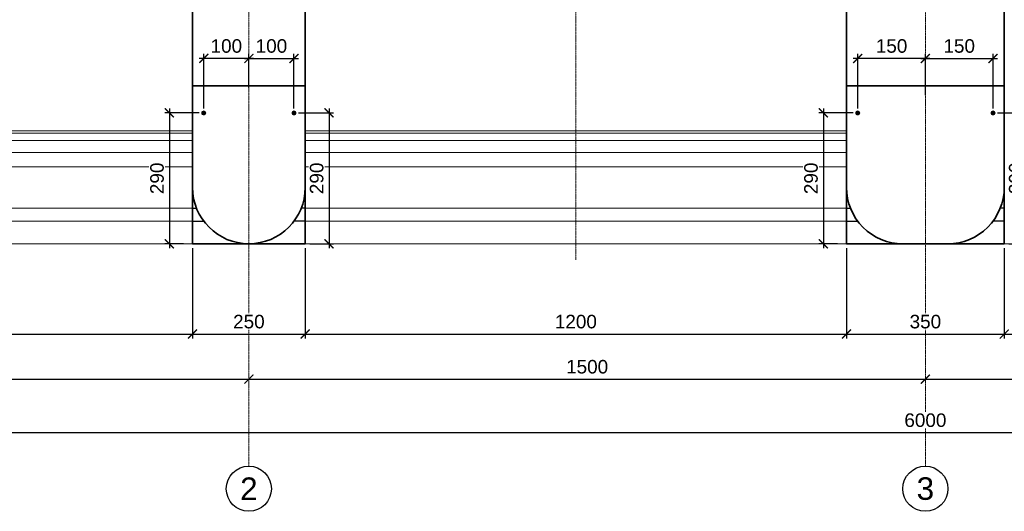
# Model space of a CAD drawing. Header units: millimetres. Extents: x 95890 to 282331, y -102171 to 66892.
# Tile 14 of 20: x 117723 to 139555, y 27175 to 38070. Entities that reach past the tile are written whole.
import ezdxf

# ---------------------------------------------------------------- set-up
doc = ezdxf.new("R2010")
doc.units = ezdxf.units.MM
doc.header["$PDMODE"] = 33
doc.header["$PDSIZE"] = 10
for name, pattern in [('( Hidden )', [0.375, 0.25, -0.125]), ('HIDDEN', [9.525, 6.35, -3.175]), ('осевая', [50.8, 31.75, -6.35, 6.35, -6.35])]:
    doc.linetypes.add(name, pattern=pattern)
for name, color, linetype, lineweight in [('Бетон', 7, 'Continuous', 50), ('БЕТОН _50', 2, 'Continuous', 50), ('Бетон_25', 2, 'Continuous', 25), ('бетон_35', 2, 'Continuous', 35), ('выданая позиция', 151, '( Hidden )', 20), ('ГТО-2_Размеры', 7, 'Continuous', 15), ('Отдел_Заглавные надписи', 7, 'Continuous', 30)]:
    doc.layers.add(name, color=color, linetype=linetype, lineweight=lineweight)
doc.layers.add('ГП_Штриховки', color=7, linetype='Continuous')
doc.layers.add('Оси', color=1, linetype='осевая')
doc.styles.add('arial', font='arial.ttf')
doc.styles.add('Рогун1', font='arial.ttf')
doc.dimstyles.new('100 мм', dxfattribs={"dimscale": 100, "dimtxt": 3, "dimasz": 2, "dimexe": 1, "dimexo": 1, "dimgap": 1.2, "dimtad": 1, "dimdec": 1, "dimlfac": 0.1, "dimrnd": 0.0001, "dimtxsty": 'Рогун1', "dimblk": 'ARCHTICK', "dimcen": 2.5, "dimdle": 1, "dimaunit": 1, "dimadec": 1, "dimazin": 0, "dimtfac": 1, "dimtdec": 1, "dimtmove": 1, "dimatfit": 3, "dimldrblk": 'ARCHTICK', "dimfxl": 1, "dimtfill": 1, "dimarcsym": 0})

# ---------------------------------------------------------------- blocks, each defined once
blk = doc.blocks.new('_ArchTick')
at = {"color": 0, "linetype": 'ByBlock', "const_width": 0.15}
blk.add_lwpolyline([(-0.5, -0.5), (0.5, 0.5)], dxfattribs=at)
blk = doc.blocks.new('*D45')
at = {"layer": 'Defpoints', "color": 0, "transparency": 16777216}
for p in [(107805, 30560), (122805, 30104), (122805, 30104)]:
    blk.add_point(p, dxfattribs=at)
at = {"layer": 'ГТО-2_Размеры', "color": 0, "lineweight": -2, "transparency": 16777216}
for p, q in [((107805, 30460), (107805, 30004)), ((107705, 30104), (122905, 30104))]:
    blk.add_line(p, q, dxfattribs=at)
at = {"layer": 'ГТО-2_Размеры', "color": 0, "lineweight": -2, "transparency": 16777216, "xscale": 200, "yscale": 200, "zscale": 200, "rotation": 180}
blk.add_blockref('_ArchTick', (107805, 30104), dxfattribs=at)
at = {"layer": 'ГТО-2_Размеры', "color": 0, "lineweight": -2, "transparency": 16777216, "xscale": 200, "yscale": 200, "zscale": 200}
blk.add_blockref('_ArchTick', (122805, 30104), dxfattribs=at)
at = {"layer": 'ГТО-2_Размеры', "color": 0, "transparency": 16777216, "insert": (115305, 30377), "char_height": 300, "attachment_point": 5, "style": 'Рогун1', "bg_fill": 3, "box_fill_scale": 1.1, "bg_fill_color": 256, "bg_fill_true_color": 13158600, "bg_fill_transparency": 0}
blk.add_mtext('1500', dxfattribs=at)
blk = doc.blocks.new('*D46')
at = {"layer": 'Defpoints', "color": 0, "transparency": 16777216}
for p in [(122805, 30104), (137805, 30104), (137805, 30104)]:
    blk.add_point(p, dxfattribs=at)
at = {"layer": 'ГТО-2_Размеры', "color": 0, "lineweight": -2, "transparency": 16777216}
blk.add_line((122705, 30104), (137905, 30104), dxfattribs=at)
at = {"layer": 'ГТО-2_Размеры', "color": 0, "lineweight": -2, "transparency": 16777216, "xscale": 200, "yscale": 200, "zscale": 200, "rotation": 180}
blk.add_blockref('_ArchTick', (122805, 30104), dxfattribs=at)
at = {"layer": 'ГТО-2_Размеры', "color": 0, "lineweight": -2, "transparency": 16777216, "xscale": 200, "yscale": 200, "zscale": 200}
blk.add_blockref('_ArchTick', (137805, 30104), dxfattribs=at)
at = {"layer": 'ГТО-2_Размеры', "color": 0, "transparency": 16777216, "insert": (130305, 30377), "char_height": 300, "attachment_point": 5, "style": 'Рогун1', "bg_fill": 3, "box_fill_scale": 1.1, "bg_fill_color": 256, "bg_fill_true_color": 13158600, "bg_fill_transparency": 0}
blk.add_mtext('1500', dxfattribs=at)
blk = doc.blocks.new('*D47')
at = {"layer": 'Defpoints', "color": 0, "transparency": 16777216}
for p in [(137805, 30104), (152805, 30104), (152805, 30104)]:
    blk.add_point(p, dxfattribs=at)
at = {"layer": 'ГТО-2_Размеры', "color": 0, "lineweight": -2, "transparency": 16777216}
blk.add_line((137705, 30104), (152905, 30104), dxfattribs=at)
at = {"layer": 'ГТО-2_Размеры', "color": 0, "lineweight": -2, "transparency": 16777216, "xscale": 200, "yscale": 200, "zscale": 200, "rotation": 180}
blk.add_blockref('_ArchTick', (137805, 30104), dxfattribs=at)
at = {"layer": 'ГТО-2_Размеры', "color": 0, "lineweight": -2, "transparency": 16777216, "xscale": 200, "yscale": 200, "zscale": 200}
blk.add_blockref('_ArchTick', (152805, 30104), dxfattribs=at)
at = {"layer": 'ГТО-2_Размеры', "color": 0, "transparency": 16777216, "insert": (145305, 30377), "char_height": 300, "attachment_point": 5, "style": 'Рогун1', "bg_fill": 3, "box_fill_scale": 1.1, "bg_fill_color": 256, "bg_fill_true_color": 13158600, "bg_fill_transparency": 0}
blk.add_mtext('1500', dxfattribs=at)
blk = doc.blocks.new('*D49')
at = {"layer": 'Defpoints', "color": 0, "transparency": 16777216}
for p in [(107805, 29340), (167805, 29047), (167805, 28919)]:
    blk.add_point(p, dxfattribs=at)
at = {"layer": 'ГТО-2_Размеры', "color": 0, "lineweight": -2, "transparency": 16777216}
for p, q in [((107805, 29240), (107805, 28819)), ((107705, 28919), (167905, 28919)), ((167805, 28947), (167805, 28819))]:
    blk.add_line(p, q, dxfattribs=at)
at = {"layer": 'ГТО-2_Размеры', "color": 0, "lineweight": -2, "transparency": 16777216, "xscale": 200, "yscale": 200, "zscale": 200, "rotation": 180}
blk.add_blockref('_ArchTick', (107805, 28919), dxfattribs=at)
at = {"layer": 'ГТО-2_Размеры', "color": 0, "lineweight": -2, "transparency": 16777216, "xscale": 200, "yscale": 200, "zscale": 200}
blk.add_blockref('_ArchTick', (167805, 28919), dxfattribs=at)
at = {"layer": 'ГТО-2_Размеры', "color": 0, "transparency": 16777216, "insert": (137805, 29192), "char_height": 300, "attachment_point": 5, "style": 'Рогун1', "bg_fill": 3, "box_fill_scale": 1.1, "bg_fill_color": 256, "bg_fill_true_color": 13158600, "bg_fill_transparency": 0}
blk.add_mtext('6000', dxfattribs=at)
blk = doc.blocks.new('*D52')
at = {"layer": 'Defpoints', "color": 0, "transparency": 16777216}
for p in [(109555, 33104), (121555, 33104), (121555, 31104)]:
    blk.add_point(p, dxfattribs=at)
at = {"layer": 'ГТО-2_Размеры', "color": 0, "lineweight": -2, "transparency": 16777216}
for p, q in [((109555, 33004), (109555, 31004)), ((121555, 33004), (121555, 31004)), ((109455, 31104), (121655, 31104))]:
    blk.add_line(p, q, dxfattribs=at)
at = {"layer": 'ГТО-2_Размеры', "color": 0, "lineweight": -2, "transparency": 16777216, "xscale": 200, "yscale": 200, "zscale": 200, "rotation": 180}
blk.add_blockref('_ArchTick', (109555, 31104), dxfattribs=at)
at = {"layer": 'ГТО-2_Размеры', "color": 0, "lineweight": -2, "transparency": 16777216, "xscale": 200, "yscale": 200, "zscale": 200}
blk.add_blockref('_ArchTick', (121555, 31104), dxfattribs=at)
at = {"layer": 'ГТО-2_Размеры', "color": 0, "transparency": 16777216, "insert": (115555, 31377), "char_height": 300, "attachment_point": 5, "style": 'Рогун1', "bg_fill": 3, "box_fill_scale": 1.1, "bg_fill_color": 256, "bg_fill_true_color": 13158600, "bg_fill_transparency": 0}
blk.add_mtext('1200', dxfattribs=at)
blk = doc.blocks.new('*D53')
at = {"layer": 'Defpoints', "color": 0, "transparency": 16777216}
for p in [(121555, 33104), (124055, 33104), (124055, 31104)]:
    blk.add_point(p, dxfattribs=at)
at = {"layer": 'ГТО-2_Размеры', "color": 0, "lineweight": -2, "transparency": 16777216}
for p, q in [((121555, 33004), (121555, 31004)), ((124055, 33004), (124055, 31004)), ((121455, 31104), (124155, 31104))]:
    blk.add_line(p, q, dxfattribs=at)
at = {"layer": 'ГТО-2_Размеры', "color": 0, "lineweight": -2, "transparency": 16777216, "xscale": 200, "yscale": 200, "zscale": 200, "rotation": 180}
blk.add_blockref('_ArchTick', (121555, 31104), dxfattribs=at)
at = {"layer": 'ГТО-2_Размеры', "color": 0, "lineweight": -2, "transparency": 16777216, "xscale": 200, "yscale": 200, "zscale": 200}
blk.add_blockref('_ArchTick', (124055, 31104), dxfattribs=at)
at = {"layer": 'ГТО-2_Размеры', "color": 0, "transparency": 16777216, "insert": (122805, 31377), "char_height": 300, "attachment_point": 5, "style": 'Рогун1', "bg_fill": 3, "box_fill_scale": 1.1, "bg_fill_color": 256, "bg_fill_true_color": 13158600, "bg_fill_transparency": 0}
blk.add_mtext('250', dxfattribs=at)
blk = doc.blocks.new('*D54')
at = {"layer": 'Defpoints', "color": 0, "transparency": 16777216}
for p in [(124055, 33104), (136055, 33104), (136055, 31104)]:
    blk.add_point(p, dxfattribs=at)
at = {"layer": 'ГТО-2_Размеры', "color": 0, "lineweight": -2, "transparency": 16777216}
for p, q in [((124055, 33004), (124055, 31004)), ((136055, 33004), (136055, 31004)), ((123955, 31104), (136155, 31104))]:
    blk.add_line(p, q, dxfattribs=at)
at = {"layer": 'ГТО-2_Размеры', "color": 0, "lineweight": -2, "transparency": 16777216, "xscale": 200, "yscale": 200, "zscale": 200, "rotation": 180}
blk.add_blockref('_ArchTick', (124055, 31104), dxfattribs=at)
at = {"layer": 'ГТО-2_Размеры', "color": 0, "lineweight": -2, "transparency": 16777216, "xscale": 200, "yscale": 200, "zscale": 200}
blk.add_blockref('_ArchTick', (136055, 31104), dxfattribs=at)
at = {"layer": 'ГТО-2_Размеры', "color": 0, "transparency": 16777216, "insert": (130055, 31377), "char_height": 300, "attachment_point": 5, "style": 'Рогун1', "bg_fill": 3, "box_fill_scale": 1.1, "bg_fill_color": 256, "bg_fill_true_color": 13158600, "bg_fill_transparency": 0}
blk.add_mtext('1200', dxfattribs=at)
blk = doc.blocks.new('*D55')
at = {"layer": 'Defpoints', "color": 0, "transparency": 16777216}
for p in [(136055, 33104), (139555, 33104), (139555, 31104)]:
    blk.add_point(p, dxfattribs=at)
at = {"layer": 'ГТО-2_Размеры', "color": 0, "lineweight": -2, "transparency": 16777216}
for p, q in [((136055, 33004), (136055, 31004)), ((139555, 33004), (139555, 31004)), ((135955, 31104), (139655, 31104))]:
    blk.add_line(p, q, dxfattribs=at)
at = {"layer": 'ГТО-2_Размеры', "color": 0, "lineweight": -2, "transparency": 16777216, "xscale": 200, "yscale": 200, "zscale": 200, "rotation": 180}
blk.add_blockref('_ArchTick', (136055, 31104), dxfattribs=at)
at = {"layer": 'ГТО-2_Размеры', "color": 0, "lineweight": -2, "transparency": 16777216, "xscale": 200, "yscale": 200, "zscale": 200}
blk.add_blockref('_ArchTick', (139555, 31104), dxfattribs=at)
at = {"layer": 'ГТО-2_Размеры', "color": 0, "transparency": 16777216, "insert": (137805, 31377), "char_height": 300, "attachment_point": 5, "style": 'Рогун1', "bg_fill": 3, "box_fill_scale": 1.1, "bg_fill_color": 256, "bg_fill_true_color": 13158600, "bg_fill_transparency": 0}
blk.add_mtext('350', dxfattribs=at)
blk = doc.blocks.new('*D57')
at = {"layer": 'Defpoints', "color": 0, "transparency": 16777216}
for p in [(139555, 33104), (151555, 33104), (151555, 31104)]:
    blk.add_point(p, dxfattribs=at)
at = {"layer": 'ГТО-2_Размеры', "color": 0, "lineweight": -2, "transparency": 16777216}
for p, q in [((139555, 33004), (139555, 31004)), ((151555, 33004), (151555, 31004)), ((139455, 31104), (151655, 31104))]:
    blk.add_line(p, q, dxfattribs=at)
at = {"layer": 'ГТО-2_Размеры', "color": 0, "lineweight": -2, "transparency": 16777216, "xscale": 200, "yscale": 200, "zscale": 200, "rotation": 180}
blk.add_blockref('_ArchTick', (139555, 31104), dxfattribs=at)
at = {"layer": 'ГТО-2_Размеры', "color": 0, "lineweight": -2, "transparency": 16777216, "xscale": 200, "yscale": 200, "zscale": 200}
blk.add_blockref('_ArchTick', (151555, 31104), dxfattribs=at)
at = {"layer": 'ГТО-2_Размеры', "color": 0, "transparency": 16777216, "insert": (145555, 31377), "char_height": 300, "attachment_point": 5, "style": 'Рогун1', "bg_fill": 3, "box_fill_scale": 1.1, "bg_fill_color": 256, "bg_fill_true_color": 13158600, "bg_fill_transparency": 0}
blk.add_mtext('1200', dxfattribs=at)
blk = doc.blocks.new('*D73')
at = {"layer": 'Defpoints', "color": 0, "transparency": 16777216}
for p in [(121805, 36004), (121042, 33104), (121454, 33104)]:
    blk.add_point(p, dxfattribs=at)
at = {"layer": 'ГТО-2_Размеры', "color": 0, "lineweight": -2, "transparency": 16777216}
for p, q in [((121042, 36104), (121042, 33004)), ((121705, 36004), (120942, 36004)), ((121354, 33104), (120942, 33104))]:
    blk.add_line(p, q, dxfattribs=at)
at = {"layer": 'ГТО-2_Размеры', "color": 0, "lineweight": -2, "transparency": 16777216, "xscale": 200, "yscale": 200, "zscale": 200}
for p, rotation in [((121042, 36004), 90), ((121042, 33104), 270)]:
    blk.add_blockref('_ArchTick', p, dxfattribs=dict(at, rotation=rotation))
at = {"layer": 'ГТО-2_Размеры', "color": 0, "transparency": 16777216, "insert": (120769, 34554), "char_height": 300, "attachment_point": 5, "rotation": 90, "style": 'Рогун1', "bg_fill": 3, "box_fill_scale": 1.1, "bg_fill_color": 256, "bg_fill_true_color": 13158600, "bg_fill_transparency": 0}
blk.add_mtext('290', dxfattribs=at)
blk = doc.blocks.new('*D74')
at = {"layer": 'Defpoints', "color": 0, "transparency": 16777216}
for p in [(123805, 36004), (124054, 33104), (124582, 33104)]:
    blk.add_point(p, dxfattribs=at)
at = {"layer": 'ГТО-2_Размеры', "color": 0, "lineweight": -2, "transparency": 16777216}
for p, q in [((124582, 36104), (124582, 33004)), ((123905, 36004), (124682, 36004)), ((124154, 33104), (124682, 33104))]:
    blk.add_line(p, q, dxfattribs=at)
at = {"layer": 'ГТО-2_Размеры', "color": 0, "lineweight": -2, "transparency": 16777216, "xscale": 200, "yscale": 200, "zscale": 200}
for p, rotation in [((124582, 36004), 90), ((124582, 33104), 270)]:
    blk.add_blockref('_ArchTick', p, dxfattribs=dict(at, rotation=rotation))
at = {"layer": 'ГТО-2_Размеры', "color": 0, "transparency": 16777216, "insert": (124309, 34554), "char_height": 300, "attachment_point": 5, "rotation": 90, "style": 'Рогун1', "bg_fill": 3, "box_fill_scale": 1.1, "bg_fill_color": 256, "bg_fill_true_color": 13158600, "bg_fill_transparency": 0}
blk.add_mtext('290', dxfattribs=at)
blk = doc.blocks.new('*D259')
at = {"layer": 'Defpoints', "color": 0, "transparency": 16777216}
for p in [(123805, 37212), (122805, 36914), (123805, 36004)]:
    blk.add_point(p, dxfattribs=at)
at = {"layer": 'ГТО-2_Размеры', "color": 0, "lineweight": -2, "transparency": 16777216}
for p, q in [((122705, 37212), (123905, 37212)), ((122805, 37014), (122805, 37312)), ((123805, 36104), (123805, 37312))]:
    blk.add_line(p, q, dxfattribs=at)
at = {"layer": 'ГТО-2_Размеры', "color": 0, "transparency": 16777216, "insert": (123305, 37486), "char_height": 300, "attachment_point": 5, "style": 'Рогун1', "bg_fill": 3, "box_fill_scale": 1.1, "bg_fill_color": 256, "bg_fill_true_color": 13158600, "bg_fill_transparency": 0}
blk.add_mtext('100', dxfattribs=at)
at = {"layer": 'ГТО-2_Размеры', "color": 0, "lineweight": -2, "transparency": 16777216, "xscale": 200, "yscale": 200, "zscale": 200, "rotation": 180}
blk.add_blockref('_ArchTick', (122805, 37212), dxfattribs=at)
at = {"layer": 'ГТО-2_Размеры', "color": 0, "lineweight": -2, "transparency": 16777216, "xscale": 200, "yscale": 200, "zscale": 200}
blk.add_blockref('_ArchTick', (123805, 37212), dxfattribs=at)
blk = doc.blocks.new('*D260')
at = {"layer": 'Defpoints', "color": 0, "transparency": 16777216}
for p in [(121805, 37212), (122805, 36471), (121805, 36004)]:
    blk.add_point(p, dxfattribs=at)
at = {"layer": 'ГТО-2_Размеры', "color": 0, "lineweight": -2, "transparency": 16777216}
for p, q in [((122905, 37212), (121705, 37212)), ((121805, 36104), (121805, 37312)), ((122805, 36571), (122805, 37312))]:
    blk.add_line(p, q, dxfattribs=at)
at = {"layer": 'ГТО-2_Размеры', "color": 0, "transparency": 16777216, "insert": (122305, 37486), "char_height": 300, "attachment_point": 5, "style": 'Рогун1', "bg_fill": 3, "box_fill_scale": 1.1, "bg_fill_color": 256, "bg_fill_true_color": 13158600, "bg_fill_transparency": 0}
blk.add_mtext('100', dxfattribs=at)
at = {"layer": 'ГТО-2_Размеры', "color": 0, "lineweight": -2, "transparency": 16777216, "xscale": 200, "yscale": 200, "zscale": 200, "rotation": 180}
blk.add_blockref('_ArchTick', (121805, 37212), dxfattribs=at)
at = {"layer": 'ГТО-2_Размеры', "color": 0, "lineweight": -2, "transparency": 16777216, "xscale": 200, "yscale": 200, "zscale": 200}
blk.add_blockref('_ArchTick', (122805, 37212), dxfattribs=at)
blk = doc.blocks.new('*D261')
at = {"layer": 'Defpoints', "color": 0, "transparency": 16777216}
for p in [(136305, 37212), (137805, 36914), (136305, 36004)]:
    blk.add_point(p, dxfattribs=at)
at = {"layer": 'ГТО-2_Размеры', "color": 0, "lineweight": -2, "transparency": 16777216}
for p, q in [((137905, 37212), (136205, 37212)), ((136305, 36104), (136305, 37312)), ((137805, 37014), (137805, 37312))]:
    blk.add_line(p, q, dxfattribs=at)
at = {"layer": 'ГТО-2_Размеры', "color": 0, "lineweight": -2, "transparency": 16777216, "xscale": 200, "yscale": 200, "zscale": 200, "rotation": 180}
blk.add_blockref('_ArchTick', (136305, 37212), dxfattribs=at)
at = {"layer": 'ГТО-2_Размеры', "color": 0, "lineweight": -2, "transparency": 16777216, "xscale": 200, "yscale": 200, "zscale": 200}
blk.add_blockref('_ArchTick', (137805, 37212), dxfattribs=at)
at = {"layer": 'ГТО-2_Размеры', "color": 0, "transparency": 16777216, "insert": (137055, 37486), "char_height": 300, "attachment_point": 5, "style": 'Рогун1', "bg_fill": 3, "box_fill_scale": 1.1, "bg_fill_color": 256, "bg_fill_true_color": 13158600, "bg_fill_transparency": 0}
blk.add_mtext('150', dxfattribs=at)
blk = doc.blocks.new('*D262')
at = {"layer": 'Defpoints', "color": 0, "transparency": 16777216}
for p in [(136305, 36004), (135543, 33104), (135955, 33104)]:
    blk.add_point(p, dxfattribs=at)
at = {"layer": 'ГТО-2_Размеры', "color": 0, "lineweight": -2, "transparency": 16777216}
for p, q in [((135543, 36104), (135543, 33004)), ((136205, 36004), (135443, 36004)), ((135855, 33104), (135443, 33104))]:
    blk.add_line(p, q, dxfattribs=at)
at = {"layer": 'ГТО-2_Размеры', "color": 0, "lineweight": -2, "transparency": 16777216, "xscale": 200, "yscale": 200, "zscale": 200}
for p, rotation in [((135543, 36004), 90), ((135543, 33104), 270)]:
    blk.add_blockref('_ArchTick', p, dxfattribs=dict(at, rotation=rotation))
at = {"layer": 'ГТО-2_Размеры', "color": 0, "transparency": 16777216, "insert": (135270, 34554), "char_height": 300, "attachment_point": 5, "rotation": 90, "style": 'Рогун1', "bg_fill": 3, "box_fill_scale": 1.1, "bg_fill_color": 256, "bg_fill_true_color": 13158600, "bg_fill_transparency": 0}
blk.add_mtext('290', dxfattribs=at)
blk = doc.blocks.new('*D263')
at = {"layer": 'Defpoints', "color": 0, "transparency": 16777216}
for p in [(139305, 37212), (137805, 36295), (139305, 36004)]:
    blk.add_point(p, dxfattribs=at)
at = {"layer": 'ГТО-2_Размеры', "color": 0, "lineweight": -2, "transparency": 16777216}
for p, q in [((137705, 37212), (139405, 37212)), ((137805, 36395), (137805, 37312)), ((139305, 36104), (139305, 37312))]:
    blk.add_line(p, q, dxfattribs=at)
at = {"layer": 'ГТО-2_Размеры', "color": 0, "lineweight": -2, "transparency": 16777216, "xscale": 200, "yscale": 200, "zscale": 200, "rotation": 180}
blk.add_blockref('_ArchTick', (137805, 37212), dxfattribs=at)
at = {"layer": 'ГТО-2_Размеры', "color": 0, "lineweight": -2, "transparency": 16777216, "xscale": 200, "yscale": 200, "zscale": 200}
blk.add_blockref('_ArchTick', (139305, 37212), dxfattribs=at)
at = {"layer": 'ГТО-2_Размеры', "color": 0, "transparency": 16777216, "insert": (138555, 37486), "char_height": 300, "attachment_point": 5, "style": 'Рогун1', "bg_fill": 3, "box_fill_scale": 1.1, "bg_fill_color": 256, "bg_fill_true_color": 13158600, "bg_fill_transparency": 0}
blk.add_mtext('150', dxfattribs=at)
blk = doc.blocks.new('*D264')
at = {"layer": 'Defpoints', "color": 0, "transparency": 16777216}
for p in [(139305, 36004), (139555, 33104), (140083, 33104)]:
    blk.add_point(p, dxfattribs=at)
at = {"layer": 'ГТО-2_Размеры', "color": 0, "lineweight": -2, "transparency": 16777216}
for p, q in [((140083, 36104), (140083, 33004)), ((139405, 36004), (140183, 36004)), ((139655, 33104), (140183, 33104))]:
    blk.add_line(p, q, dxfattribs=at)
at = {"layer": 'ГТО-2_Размеры', "color": 0, "lineweight": -2, "transparency": 16777216, "xscale": 200, "yscale": 200, "zscale": 200}
for p, rotation in [((140083, 36004), 90), ((140083, 33104), 270)]:
    blk.add_blockref('_ArchTick', p, dxfattribs=dict(at, rotation=rotation))
at = {"layer": 'ГТО-2_Размеры', "color": 0, "transparency": 16777216, "insert": (139809, 34554), "char_height": 300, "attachment_point": 5, "rotation": 90, "style": 'Рогун1', "bg_fill": 3, "box_fill_scale": 1.1, "bg_fill_color": 256, "bg_fill_true_color": 13158600, "bg_fill_transparency": 0}
blk.add_mtext('290', dxfattribs=at)

msp = doc.modelspace()

# ---------------------------------------------------------------- hatches: boundary and pattern name
at = {"layer": 'ГП_Штриховки', "true_color": 0x000000, "transparency": 33554610}
h = msp.add_hatch(color=18, dxfattribs=at)
h.dxf.hatch_style = 1
h.paths.add_polyline_path([(136349.159052, 36003.6211004, 1), (136261.159052, 36003.6211004, 1)])
h = msp.add_hatch(color=18, dxfattribs=at)
h.dxf.hatch_style = 1
h.paths.add_polyline_path([(139349.1590516, 36003.6211001, 1), (139261.1590516, 36003.6211001, 1)])

# ---------------------------------------------------------------- linework, layer by layer
at = {"lineweight": 20}
for centre in [(136305.159052, 36003.6211004), (136305.159052, 36003.6211004), (139305.1590516, 36003.6211001), (139305.1590516, 36003.6211001)]:
    msp.add_circle(centre, 44, dxfattribs=at)
for centre in [(122804.6165757, 27674.5285086), (137804.6165757, 27674.5285086)]:
    msp.add_circle(centre, 500)
at = {"layer": 'Бетон', "color": 2, "lineweight": 35}
msp.add_line((124054.6165758, 42246.6211), (124054.6165758, 34353.6211001), dxfattribs=at)
msp.add_lwpolyline([(121554.6165758, 34353.6211001), (121554.6165758, 42246.6211)], dxfattribs=at)
at = {"layer": 'БЕТОН _50', "lineweight": 35, "ltscale": 0.5}
for points in [[(124054.6165758, 36605.0960505), (121554.6165758, 36605.0960505)], [(139554.6155574, 36605.0965308), (136054.6165771, 36605.0965308)]]:
    msp.add_lwpolyline(points, dxfattribs=at)
at = {"layer": 'Бетон_25', "color": 2, "linetype": 'ByBlock', "ltscale": 0.1}
for points in [[(121554.6165758, 33896.4516403), (121641.2180704, 33896.4516403)], [(124053.5316597, 33896.4516403), (123966.9301651, 33896.4516403)], [(136055.7014921, 33896.4516403), (136142.3029867, 33896.4516403)], [(139553.5313629, 33896.4516403), (139466.9298683, 33896.4516403)], [(121554.6165758, 33603.6210889), (121804.6165853, 33603.6210889)], [(124053.5316597, 33603.6210889), (123803.5316502, 33603.6210889)], [(136055.7014921, 33603.6210889), (136305.7015016, 33603.6210889)], [(139553.5313629, 33603.6210889), (139303.5313534, 33603.6210889)]]:
    msp.add_lwpolyline(points, dxfattribs=at)
at = {"layer": 'выданая позиция', "linetype": 'HIDDEN', "ltscale": 0.5}
for p, q in [((121554.6165758, 35603.6210889), (109554.6165757, 35603.6210889)), ((124053.5316597, 35603.6210889), (136053.5316598, 35603.6210889))]:
    msp.add_line(p, q, dxfattribs=at)
for points in [[(121554.6165758, 33103.6211), (121554.6165758, 39993.1684521)], [(109554.6165757, 35556.0490359), (121554.6165758, 35556.0490359)], [(109554.6165757, 35389.7290359), (121554.6165758, 35389.7290359)], [(136053.5316598, 35556.0490359), (124053.5316597, 35556.0490359)], [(136053.5316598, 35389.7290359), (124053.5316597, 35389.7290359)], [(109554.6165757, 35128.3690359), (121554.6165758, 35128.3690359)], [(136053.5316598, 35128.3690359), (124053.5316597, 35128.3690359)], [(109554.6165757, 34811.5690359), (121554.6165758, 34811.5690359)], [(136053.5316598, 34811.5690359), (124053.5316597, 34811.5690359)], [(124054.6165758, 34103.6210997), (124054.6165758, 33103.6211)], [(109554.6165757, 33896.4516403), (121554.6165758, 33896.4516403)], [(136053.5316598, 33896.4516403), (124053.5316597, 33896.4516403)], [(136054.616576, 33896.4516403), (136054.0741, 33896.4516403)], [(139554.616279, 33896.4516403), (139555.158755, 33896.4516403)], [(109554.6165757, 33603.6210889), (121554.6165758, 33603.6210889)], [(136053.5316598, 33603.6210889), (124053.5316597, 33603.6210889)], [(136054.616576, 33603.6210889), (136054.0741, 33603.6210889)], [(139554.616279, 33603.6210889), (139555.158755, 33603.6210889)], [(108304.616576, 33103.6211), (166054.6149602, 33103.6211)]]:
    msp.add_lwpolyline(points, dxfattribs=at)
at = {"layer": 'Оси', "linetype": 'осевая', "lineweight": 15, "ltscale": 0.5}
msp.add_lwpolyline([(122804.6166167, 64282.7561714), (122804.6165771, 28174.5285086)], dxfattribs=at)

# ---------------------------------------------------------------- texts
at = {"layer": 'Отдел_Заглавные надписи', "char_height": 500, "width": 487.007697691, "attachment_point": 5, "style": 'arial'}
for s, insert in [('2', (122804.6165757, 27674.5285086)), ('3', (137804.6165757, 27674.5285086))]:
    msp.add_mtext(s, dxfattribs=dict(at, insert=insert))

# ---------------------------------------------------------------- next in the draw order: dimensions: what is measured, and where the dimension line sits
at = {"layer": 'ГТО-2_Размеры'}
for base, p1, p2, picture, middle in [((121554.6165758, 31103.6211), (109554.6165757, 33103.6211), (121554.6165758, 33103.6211), '*D52', (115554.6165758, 31376.7929963)), ((151554.6165758, 31103.6211), (139554.6165755, 33103.6211), (151554.6165758, 33103.6211), '*D57', (145554.6165757, 31376.7929963)), ((122804.6165794, 30103.6210981), (107804.6165813, 30560.0751392), (122804.6165794, 30103.6210981), '*D45', (115304.6165804, 30376.7929944))]:
    dim = msp.add_linear_dim(base=base, p1=p1, p2=p2, dimstyle='100 мм', dxfattribs=at)
    dim.commit()
    dim.dimension.update_dxf_attribs({"geometry": picture, "text_midpoint": middle})

# ---------------------------------------------------------------- next in the draw order: linework, layer by layer
at = {"layer": 'Бетон', "color": 2, "lineweight": 35}
msp.add_lwpolyline([(139554.6158241, 42246.6211), (139554.615451, 34353.6221081, -0.4142135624), (138304.615451, 33103.6221081), (137304.6159485, 33103.6211)], format="xyb", dxfattribs=at)
at = {"layer": 'бетон_35', "ltscale": 0.1}
msp.add_lwpolyline([(139555.1574271, 34353.6213589), (139555.1576124, 33103.6213595), (138305.1576124, 33103.6211742)], dxfattribs=at)

# ---------------------------------------------------------------- next in the draw order: dimensions: what is measured, and where the dimension line sits
at = {"layer": 'ГТО-2_Размеры'}
for base, p1, p2, picture, middle in [((124054.6165758, 31103.6211), (121554.6165758, 33103.6211), (124054.6165758, 33103.6211), '*D53', (122804.6165758, 31376.7929963)), ((137804.6164463, 30103.6211), (122804.6165813, 30103.6211), (137804.6164463, 30103.6211), '*D46', (130304.6165138, 30376.7929963))]:
    dim = msp.add_linear_dim(base=base, p1=p1, p2=p2, dimstyle='100 мм', dxfattribs=at)
    dim.commit()
    dim.dimension.update_dxf_attribs({"geometry": picture, "text_midpoint": middle})

# ---------------------------------------------------------------- next in the draw order: linework, layer by layer
at = {"layer": 'бетон_35', "ltscale": 0.1}
msp.add_lwpolyline([(121554.0741178, 34353.6210994), (121554.0741178, 33103.6211001), (122804.0741178, 33103.6211001)], dxfattribs=at)

# ---------------------------------------------------------------- next in the draw order: dimensions: what is measured, and where the dimension line sits
at = {"layer": 'ГТО-2_Размеры'}
for base, p1, p2, picture, middle in [((136054.616576, 31103.6211), (124054.6165758, 33103.6211), (136054.616576, 33103.6211), '*D54', (130054.6165759, 31376.7929963)), ((152804.6165813, 30103.6211), (137804.6165177, 30103.6211), (152804.6165813, 30103.6211), '*D47', (145304.6165495, 30376.7929963))]:
    dim = msp.add_linear_dim(base=base, p1=p1, p2=p2, dimstyle='100 мм', dxfattribs=at)
    dim.commit()
    dim.dimension.update_dxf_attribs({"geometry": picture, "text_midpoint": middle})

# ---------------------------------------------------------------- next in the draw order: linework, layer by layer
at = {"layer": 'Бетон', "color": 2, "lineweight": 35}
msp.add_lwpolyline([(137304.6165771, 33103.6221081, -0.4142135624), (136054.6165771, 34353.6221081), (136054.6165771, 42246.6211)], format="xyb", dxfattribs=at)
msp.add_arc((122804.616577, 34353.6211001), 1250, 180, 0, dxfattribs=at)
at = {"layer": 'бетон_35', "ltscale": 0.1}
for points in [[(124055.159063, 34353.6210882), (124055.1590518, 33103.6210889), (122805.1590518, 33103.6211001)], [(136054.0752426, 34353.6210994), (136054.0752426, 33103.6211), (139554.6165755, 33103.6211)]]:
    msp.add_lwpolyline(points, dxfattribs=at)
at = {"layer": 'Оси', "linetype": 'осевая', "lineweight": 15, "ltscale": 0.5}
for points in [[(137804.6156191, 64241.1925338), (137804.6165757, 28174.5285086)], [(130054.6165759, 32750.7856543), (130054.6165759, 59041.9833711)]]:
    msp.add_lwpolyline(points, dxfattribs=at)

# ---------------------------------------------------------------- next in the draw order: dimensions: what is measured, and where the dimension line sits
at = {"layer": 'ГТО-2_Размеры'}
for base, p1, p2, angle, override, picture, middle in [((136304.6163569, 37212.3452561), (137804.6163566, 36913.5051533), (136304.6163569, 36003.6221086), 180, {"dimtxt": 3, "dimdec": 6, "dimtfill": 1}, '*D261', (137054.6163568, 37212.3452561)), ((121042.3984268, 33103.6211), (121805.1590466, 36003.6211004), (121454.0741127, 33103.6211), 90, {"dimdec": 6}, '*D73', (121042.3984268, 34553.6211002)), ((124582.0330628, 33103.6211), (123805.1590466, 36003.6211004), (124054.0741127, 33103.6211), 90, {"dimdec": 6}, '*D74', (124582.0330628, 34553.6211002))]:
    dim = msp.add_linear_dim(base=base, p1=p1, p2=p2, angle=angle, dimstyle='100 мм', override=override, dxfattribs=at)
    dim.commit()
    dim.dimension.update_dxf_attribs({"geometry": picture, "text_midpoint": middle, "dimtype": 160})
for base, p1, p2, picture, middle in [((139554.6165755, 31103.6211), (136054.616576, 33103.6211), (139554.6165755, 33103.6211), '*D55', (137804.6165757, 31103.6211)), ((167804.6165757, 28918.8272288), (107804.6165757, 29339.8136413), (167804.6165757, 29046.8444776), '*D49', (137804.6165757, 28918.8272288))]:
    dim = msp.add_linear_dim(base=base, p1=p1, p2=p2, dimstyle='100 мм', dxfattribs=at)
    dim.commit()
    dim.dimension.update_dxf_attribs({"geometry": picture, "text_midpoint": middle, "dimtype": 160})

# ---------------------------------------------------------------- next in the draw order: hatches: boundary and pattern name
at = {"layer": 'ГП_Штриховки', "true_color": 0x000000, "transparency": 33554610}
h = msp.add_hatch(color=18, dxfattribs=at)
h.dxf.hatch_style = 1
h.paths.add_polyline_path([(121849.1590466, 36003.6211004, 1), (121761.1590466, 36003.6211004, 1)])
h = msp.add_hatch(color=18, dxfattribs=at)
h.dxf.hatch_style = 1
h.paths.add_polyline_path([(123849.1590466, 36003.6211004, 1), (123761.1590466, 36003.6211004, 1)])

# ---------------------------------------------------------------- next in the draw order: linework, layer by layer
at = {"lineweight": 20}
for centre in [(121805.1590466, 36003.6211004), (121805.1590466, 36003.6211004), (123805.1590466, 36003.6211004), (123805.1590466, 36003.6211004)]:
    msp.add_circle(centre, 44, dxfattribs=at)

# ---------------------------------------------------------------- next in the draw order: dimensions: what is measured, and where the dimension line sits
at = {"layer": 'ГТО-2_Размеры'}
dim = msp.add_linear_dim(base=(139304.6163564, 37212.3452558), p1=(137804.6163566, 36294.5806533), p2=(139304.6163564, 36003.6221083), dimstyle='100 мм', override={"dimtxt": 3, "dimdec": 6, "dimtfill": 1}, dxfattribs=at)
dim.commit()
dim.dimension.update_dxf_attribs({"geometry": '*D263', "text_midpoint": (138554.6163565, 37212.3452558), "dimtype": 160})
dim = msp.add_linear_dim(base=(135542.9406709, 33103.6221082), p1=(136304.6163569, 36003.6221086), p2=(135954.6163569, 33103.6221082), angle=90, dimstyle='100 мм', override={"dimtxt": 3, "dimdec": 6, "dimtfill": 1}, dxfattribs=at)
dim.commit()
dim.dimension.update_dxf_attribs({"geometry": '*D262', "text_midpoint": (135269.7687746, 34553.6221084)})

# ---------------------------------------------------------------- next in the draw order: dimensions: what is measured, and where the dimension line sits
dim = msp.add_linear_dim(base=(123804.6163514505, 37212.3452561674), p1=(122804.616346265, 36913.5051536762), p2=(123804.6163514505, 36003.6221086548), dimstyle='100 мм', override={"dimtxt": 3, "dimdec": 6}, dxfattribs=at)
dim.commit()
dim.dimension.update_dxf_attribs({"geometry": '*D259', "text_midpoint": (123304.6163488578, 37212.3452561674), "dimtype": 160})
dim = msp.add_linear_dim(base=(140082.5753065, 33103.6221079), p1=(139304.6163564, 36003.6221083), p2=(139554.6163564, 33103.6221079), angle=90, dimstyle='100 мм', override={"dimtxt": 3, "dimdec": 6, "dimtfill": 1}, dxfattribs=at)
dim.commit()
dim.dimension.update_dxf_attribs({"geometry": '*D264', "text_midpoint": (139809.4034102, 34553.6221081)})

# ---------------------------------------------------------------- next in the draw order: dimensions: what is measured, and where the dimension line sits
dim = msp.add_linear_dim(base=(121804.6163514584, 37212.3452561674), p1=(122804.6163566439, 36470.5096184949), p2=(121804.6163514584, 36003.6221086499), angle=180, dimstyle='100 мм', override={"dimtxt": 3, "dimdec": 6}, dxfattribs=at)
dim.commit()
dim.dimension.update_dxf_attribs({"geometry": '*D260', "text_midpoint": (122304.6163488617, 37212.3452561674), "dimtype": 160})

doc.saveas('drawing.dxf')
